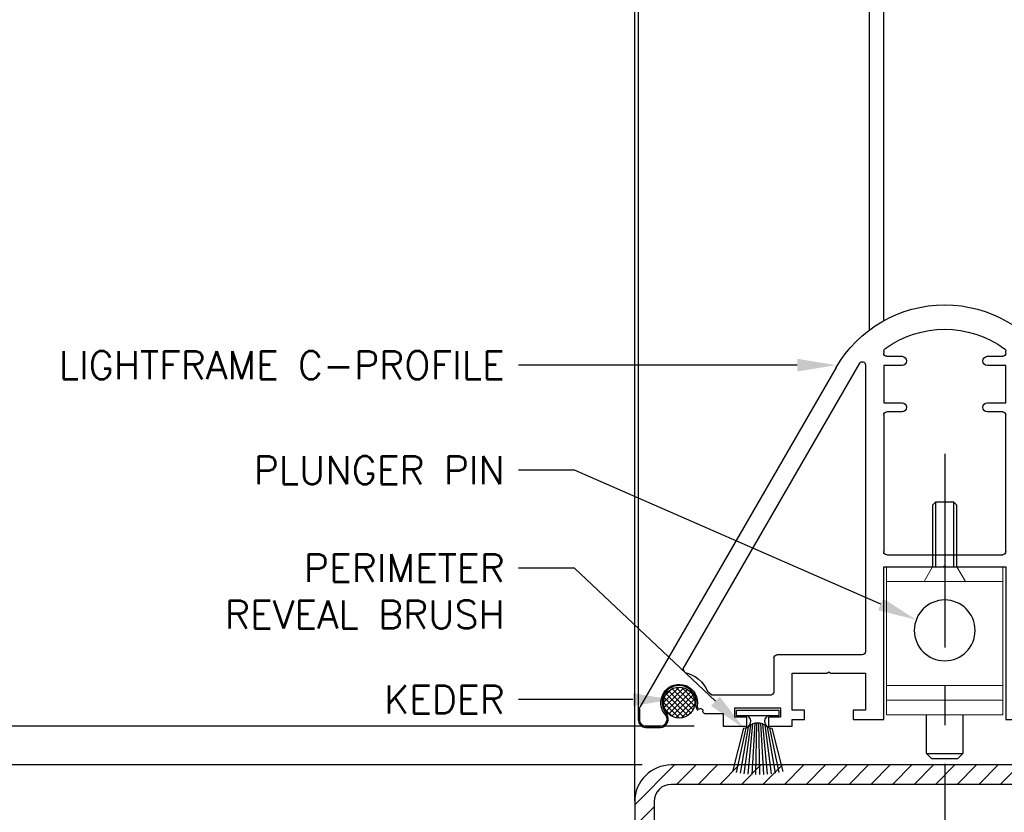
# Model space of a CAD drawing. Header units: inches. Extents: x 0 to 70.2, y -46 to 53.5.
# Tile 29 of 33: x 51.5 to 57.8, y 32 to 37.1. Entities that reach past the tile are written whole.
import ezdxf
from ezdxf import colors
from ezdxf.entities.mleader import LeaderData, LeaderLine
from ezdxf.math import Vec2, Vec3

# ---------------------------------------------------------------- set-up
doc = ezdxf.new("R2010")
doc.units = ezdxf.units.IN
doc.header["$MEASUREMENT"] = 0
doc.linetypes.add('CENTER', pattern=[2, 1.25, -0.25, 0.25, -0.25])
for name, color, linetype in [('1-ARCH', 1, 'Continuous'), ('1-DIM', 4, 'Continuous'), ('1-MOUNT', 155, 'Continuous'), ('1-PANEL EDGE', 2, 'Continuous'), ('1-REF', 4, 'Continuous'), ('1-TEXT', 2, 'Continuous')]:
    doc.layers.add(name, color=color, linetype=linetype)
doc.styles.add('TEXT', font='romans.shx')
doc.dimstyles.new('DIM 6-12', dxfattribs={"dimscale": 2, "dimtxt": 0.09375, "dimasz": 0.125, "dimexe": 0.09375, "dimexo": 0.09375, "dimgap": 0.0625, "dimtad": 1, "dimdec": 5, "dimzin": 3, "dimdsep": 46, "dimlunit": 5, "dimtxsty": 'TEXT', "dimblk": 'OBLIQUE', "dimcen": 0.09375, "dimdle": 0.09375, "dimclrd": 256, "dimclre": 4, "dimclrt": 2, "dimadec": 0, "dimazin": 0, "dimtfac": 1, "dimtdec": 5, "dimtmove": 0, "dimatfit": 3, "dimfxl": 0, "dimtolj": 1, "dimtzin": 0, "dimlwd": -1, "dimlwe": -1, "dimarcsym": 0})
pattern_1 = [(315, (-1526.031018, -2923.935563), (0.01767766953, 0.01767766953), []), (45, (-1526.031018, -2923.935563), (-0.01767766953, 0.01767766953), [])]

# ---------------------------------------------------------------- blocks, each defined once
blk = doc.blocks.new('Rahmenprofil')
at = {"layer": '1-MOUNT'}
for p, q in [((-0.1, 60), (1.77, 60)), ((2.02, 59.93), (57.66, 27.81)), ((-1.1, 56.57), (-1.1, 59)), ((-0.08, 55.5), (-0.45, 55.63)), ((0.52, 55.56), (0.07, 55.48)), ((7.68, 52.6), (8.32, 52.83)), ((8.32, 52.83), (58.37, 23.93)), ((1.94, 50.53), (2.13, 50.56)), ((1, 46.29), (1, 49.35)), ((4, 48.14), (4.58, 48.85)), ((4, 38.5), (4, 48.14)), ((-1.1, 42.45), (-1.1, 46.29)), ((-1.1, 46.29), (1, 46.29)), ((1.9, 44.4), (0.4, 44.4)), ((0.4, 44.4), (0.4, 42.45)), ((1.9, 36.9), (1.9, 44.4)), ((0.4, 42.45), (-1.1, 42.45)), ((-1.1, 35), (-1.1, 38.85)), ((-1.1, 38.85), (0.4, 38.85)), ((0.4, 38.85), (0.4, 36.9)), ((10.1, 38), (4.5, 38)), ((10.6, 23.5), (10.6, 37.5)), ((0.4, 36.9), (1.9, 36.9)), ((0, 35), (-1.1, 35)), ((0, 33), (0, 35)), ((7.6, 35), (1.5, 35)), ((1.5, 35), (1.5, 33)), ((7.6, 29.3), (7.6, 35)), ((1.5, 33), (0, 33)), ((7.8, 29), (7.6, 29.3)), ((7.6, 28.7), (7.8, 29)), ((7.6, 23), (7.6, 28.7)), ((0, 20), (0, 25)), ((0, 25), (1.5, 25)), ((1.5, 25), (1.5, 23)), ((1.5, 23), (7.6, 23)), ((58.12, 23), (11.1, 23)), ((25, 20), (0, 20)), ((25, 10.3), (25, 20)), ((27, 0.5), (27, 19.5)), ((27.5, 20), (49.9, 20)), ((50.4, 19.5), (50.4, 17)), ((51.9, 17), (51.9, 20)), ((51.9, 20), (58, 20)), ((58, 20), (58, 17)), ((59.5, 17), (59.5, 19.5)), ((60, 20), (60.33, 20)), ((25.2, 10), (25, 10.3)), ((25, 9.7), (25.2, 10)), ((25, 0), (25, 9.7)), ((50.4, 3), (50.4, 0.5)), ((51.9, 0), (51.9, 3)), ((58, 3), (58, 0)), ((59.5, 0.5), (59.5, 3)), ((0, -5), (0, 0)), ((0, 0), (25, 0)), ((49.9, 0), (27.5, 0)), ((58, 0), (51.9, 0)), ((60.33, 0), (60, 0)), ((7.6, -3), (1.5, -3)), ((1.5, -3), (1.5, -5)), ((7.6, -8.7), (7.6, -3)), ((58.12, -3), (11.1, -3)), ((8.32, -32.83), (58.37, -3.93)), ((10.6, -3.5), (10.6, -17.5)), ((1.5, -5), (0, -5)), ((57.66, -7.81), (2.02, -39.93)), ((7.8, -9), (7.6, -8.7)), ((7.6, -9.3), (7.8, -9)), ((7.6, -15), (7.6, -9.3)), ((0, -15), (0, -13)), ((0, -13), (1.5, -13)), ((1.5, -13), (1.5, -15)), ((-1.1, -18.85), (-1.1, -15)), ((-1.1, -15), (0, -15)), ((1.5, -15), (7.6, -15)), ((1.9, -16.9), (0.4, -16.9)), ((0.4, -16.9), (0.4, -18.85)), ((1.9, -24.4), (1.9, -16.9)), ((0.4, -18.85), (-1.1, -18.85)), ((4, -18.5), (4, -28.14)), ((10.1, -18), (4.5, -18)), ((-1.1, -26.29), (-1.1, -22.45)), ((-1.1, -22.45), (0.4, -22.45)), ((0.4, -22.45), (0.4, -24.4)), ((0.4, -24.4), (1.9, -24.4)), ((1, -26.29), (-1.1, -26.29)), ((1, -29.35), (1, -26.29)), ((4, -28.14), (4.58, -28.85)), ((2.13, -30.56), (1.94, -30.53)), ((7.68, -32.6), (8.32, -32.83)), ((0.07, -35.48), (0.52, -35.56)), ((-1.1, -39), (-1.1, -36.57)), ((-0.45, -35.63), (-0.08, -35.5)), ((1.77, -40), (-0.1, -40))]:
    blk.add_line(p, q, dxfattribs=at)
for centre, radius, start, end in [((-0.1, 59), 1, 90, 180), ((1.77, 59.5), 0.5, 60, 90), ((-0.1, 56.57), 1, 180, 249.6578), ((2.76, 53.51), 3, 259.2937, 135.3169), ((0.02, 55.78), 0.3, 249.6578, 279.6578), ((0.49, 55.76), 0.2, 279.6578, 315.3169), ((2.76, 53.51), 5, 291.3304, 349.5634), ((1.48, 49.92), 0.3, 252.1882, 31.625), ((1.99, 50.23), 0.3, 99.6578, 211.625), ((2.17, 50.36), 0.2, 79.2937, 99.6578), ((1.3, 49.35), 0.3, 72.1882, 180), ((4.5, 38.5), 0.5, 180, 270), ((10.1, 37.5), 0.5, 0, 90), ((47.37, 10), 20.56, 300, 60), ((11.1, 23.5), 0.5, 180, 270), ((58.12, 23.5), 0.5, 270, 60), ((27.5, 19.5), 0.5, 90, 180), ((49.9, 19.5), 0.5, 0, 90), ((60, 19.5), 0.5, 90, 180), ((60.33, 19.5), 0.5, 36.2539, 90), ((47.37, 10), 16.56, 323.7461, 36.2539), ((51.15, 17), 0.75, 180, 0), ((58.75, 17), 0.75, 180, 0), ((51.15, 3), 0.75, 0, 180), ((58.75, 3), 0.75, 0, 180), ((27.5, 0.5), 0.5, 180, 270), ((49.9, 0.5), 0.5, 270, 0), ((60, 0.5), 0.5, 180, 270), ((60.33, 0.5), 0.5, 270, 323.7461), ((11.1, -3.5), 0.5, 90, 180), ((58.12, -3.5), 0.5, 300, 90), ((10.1, -17.5), 0.5, 270, 0), ((4.5, -18.5), 0.5, 90, 180), ((2.76, -33.51), 5, 10.4366, 68.6696), ((2.76, -33.51), 3, 224.6831, 100.7063), ((1.3, -29.35), 0.3, 180, 287.8118), ((1.48, -29.92), 0.3, 328.375, 107.8118), ((1.99, -30.23), 0.3, 148.375, 260.3422), ((2.17, -30.36), 0.2, 260.3422, 280.7063), ((0.02, -35.78), 0.3, 80.3422, 110.3422), ((-0.1, -36.57), 1, 110.3422, 180), ((0.49, -35.76), 0.2, 44.6831, 80.3422), ((-0.1, -39), 1, 180, 270), ((1.77, -39.5), 0.5, 270, 300)]:
    blk.add_arc(centre, radius, start, end, dxfattribs=at)
blk = doc.blocks.new('Bürstendichtung')
at = {"layer": '1-MOUNT'}
for p, q in [((7387.29, -19153.63), (7394.9, -19152.32)), ((7387.49, -19153.23), (7394.78, -19151.69)), ((7387.53, -19152.85), (7394.63, -19151.07)), ((7386.72, -19154.7), (7395.11, -19154.23)), ((7386.82, -19154.37), (7395.07, -19153.59)), ((7386.99, -19154.02), (7394.99, -19152.95)), ((7386.68, -19155.02), (7395.14, -19154.87)), ((7386.68, -19155.34), (7395.14, -19155.51)), ((7386.73, -19155.66), (7395.11, -19156.15)), ((7386.73, -19155.66), (7395.11, -19156.15)), ((7386.83, -19155.99), (7395.06, -19156.79)), ((7387.01, -19156.34), (7394.99, -19157.42)), ((7387.31, -19156.73), (7394.89, -19158.05)), ((7387.5, -19157.13), (7394.77, -19158.68)), ((7387.53, -19157.48), (7394.63, -19159.27))]:
    blk.add_line(p, q, dxfattribs=at)
blk.add_lwpolyline([(7384.63, -19158.67), (7385.43, -19158.67), (7385.43, -19151.67), (7384.63, -19151.67), (7384.63, -19158.67)], dxfattribs=at)
for centre, radius, start, end in [((7386.43, -19152.95), 1.1, 203.9163, 4.8512), ((7388.9, -19155.17), 2.22, 136.126, 223.874), ((7386.43, -19157.39), 1.1, 355.1488, 156.0837)]:
    blk.add_arc(centre, radius, start, end, dxfattribs=at)
blk = doc.blocks.new('LF_Springbolt2')
at = {"layer": '1-MOUNT', "linetype": 'Continuous', "lineweight": 15}
for p, q in [((-24.44, 9.53), (-0.2, 9.53)), ((-24.44, -9.53), (-24.44, 9.53)), ((-22.04, -9.53), (-22.04, 9.53)), ((-19.64, -9.53), (-19.64, 9.53)), ((-2.61, -9.53), (-2.61, 9.53)), ((-0.2, -9.53), (-0.2, 9.53)), ((-0.2, 2), (-2.61, 3.39)), ((-0.2, -2), (-2.61, -3.39)), ((-24.44, -9.53), (-0.2, -9.53))]:
    blk.add_line(p, q, dxfattribs=at)
at = {"layer": '1-MOUNT'}
blk.add_circle((-10.6, 0), 4.98, dxfattribs=at)
blk = doc.blocks.new('LF_Screw_M6')
at = {"layer": '1-MOUNT'}
for p, q in [((10.13, 2), (10.58, 1.5)), ((10.13, -2), (10.58, -1.5))]:
    blk.add_line(p, q, dxfattribs=at)
for points in [[(10.13, -2), (0, -2), (0, 2), (10.13, 2)], [(10.58, 1.5), (10.58, -1.5)]]:
    blk.add_lwpolyline(points, dxfattribs=at)
blk.add_lwpolyline([(0, 1.5), (10.58, 1.5), (10.58, -1.5), (0, -1.5)], close=True, dxfattribs=at)
blk = doc.blocks.new('_Oblique')
at = {"color": 0, "linetype": 'ByBlock', "lineweight": -2}
blk.add_line((-0.5, -0.5), (0.5, 0.5), dxfattribs=at)
blk = doc.blocks.new('*D40')
at = {"layer": '1-DIM', "color": 4, "transparency": 16777216}
for p, q in [((55.4688, 32.3046), (49.6693, 32.3046)), ((55.4688, 31.3046), (49.6693, 31.3046))]:
    blk.add_line(p, q, dxfattribs=at)
at = {"layer": '1-DIM', "transparency": 16777216}
for p, q in [((49.8568, 32.3046), (49.8568, 31.1171)), ((49.8568, 31.3046), (49.8568, 29.3314))]:
    blk.add_line(p, q, dxfattribs=at)
at = {"layer": 'Defpoints', "color": 0, "transparency": 16777216}
for p in [(49.8568, 32.3046), (55.6563, 32.3046), (55.6563, 31.3046)]:
    blk.add_point(p, dxfattribs=at)
at = {"layer": '1-DIM', "transparency": 16777216, "xscale": 0.25, "yscale": 0.25, "zscale": 0.25}
for p, rotation in [((49.8568, 32.3046), 90), ((49.8568, 31.3046), 270)]:
    blk.add_blockref('_Oblique', p, dxfattribs=dict(at, rotation=rotation))
at = {"layer": '1-DIM', "color": 2, "transparency": 16777216, "insert": (49.8568, 30.1617), "char_height": 0.1875, "attachment_point": 5, "rotation": 90, "style": 'TEXT', "bg_fill": 3, "box_fill_scale": 1.25, "bg_fill_color": 256, "bg_fill_true_color": 13158600, "bg_fill_transparency": 0}
blk.add_mtext('\\A1;TBD.\\P[1" [25.4]', dxfattribs=at)
blk = doc.blocks.new('*D41')
at = {"layer": '1-DIM', "transparency": 16777216}
for p, q in [((49.3665, 32.5546), (49.3665, 34.251)), ((49.3665, 32.1171), (49.3665, 32.5546))]:
    blk.add_line(p, q, dxfattribs=at)
at = {"layer": '1-DIM', "color": 4, "transparency": 16777216}
for p, q in [((55.8037, 32.5546), (49.179, 32.5546)), ((55.4688, 32.3046), (49.179, 32.3046))]:
    blk.add_line(p, q, dxfattribs=at)
at = {"layer": 'Defpoints', "color": 0, "transparency": 16777216}
for p in [(49.3665, 32.5546), (55.9912, 32.5546), (55.6563, 32.3046)]:
    blk.add_point(p, dxfattribs=at)
at = {"layer": '1-DIM', "transparency": 16777216, "xscale": 0.25, "yscale": 0.25, "zscale": 0.25}
for p, rotation in [((49.3665, 32.5546), 90), ((49.3665, 32.3046), 270)]:
    blk.add_blockref('_Oblique', p, dxfattribs=dict(at, rotation=rotation))
at = {"layer": '1-DIM', "color": 2, "transparency": 16777216, "insert": (48.9915, 33.5635), "char_height": 0.1875, "attachment_point": 5, "rotation": 90, "style": 'TEXT', "bg_fill": 3, "box_fill_scale": 1.25, "bg_fill_color": 256, "bg_fill_true_color": 13158600, "bg_fill_transparency": 0}
blk.add_mtext('\\A1;{\\H1.000000x;\\S1/4;}" [6.4]', dxfattribs=at)
blk = doc.blocks.new('*D42')
at = {"layer": '1-DIM', "transparency": 16777216}
blk.add_line((49.8568, 32.3671), (49.8568, 40.8283), dxfattribs=at)
at = {"layer": '1-DIM', "color": 4, "transparency": 16777216}
blk.add_line((55.8037, 32.5546), (49.6693, 32.5546), dxfattribs=at)
at = {"layer": '1-DIM', "transparency": 16777216}
blk.add_solid([(49.8151, 40.8283), (49.8985, 40.8283), (49.8568, 41.0783)], dxfattribs=at)
at = {"layer": 'Defpoints', "color": 0, "transparency": 16777216}
for p in [(49.8568, 41.0783), (49.8568, 41.0783), (55.9912, 32.5546)]:
    blk.add_point(p, dxfattribs=at)
at = {"layer": '1-DIM', "transparency": 16777216, "xscale": 0.25, "yscale": 0.25, "zscale": 0.25, "rotation": 270}
blk.add_blockref('_Oblique', (49.8568, 32.5546), dxfattribs=at)
at = {"layer": '1-DIM', "color": 2, "transparency": 16777216, "insert": (49.638, 36.6915), "char_height": 0.1875, "attachment_point": 5, "rotation": 90, "style": 'TEXT', "bg_fill": 3, "box_fill_scale": 1.25, "bg_fill_color": 256, "bg_fill_true_color": 13158600, "bg_fill_transparency": 0}
blk.add_mtext('\\A1;LIGHTFRAME HEIGHT', dxfattribs=at)
blk = doc.blocks.new('*D43')
at = {"layer": '1-DIM', "transparency": 16777216}
blk.add_line((48.3123, 32.1171), (48.3123, 40.8283), dxfattribs=at)
at = {"layer": '1-DIM', "color": 4, "transparency": 16777216}
blk.add_line((55.2326, 32.3046), (48.1248, 32.3046), dxfattribs=at)
at = {"layer": '1-DIM', "transparency": 16777216}
blk.add_solid([(48.2707, 40.8283), (48.354, 40.8283), (48.3123, 41.0783)], dxfattribs=at)
at = {"layer": 'Defpoints', "color": 0, "transparency": 16777216}
for p in [(48.3123, 41.0783), (48.3123, 41.0783), (55.4201, 32.3046)]:
    blk.add_point(p, dxfattribs=at)
at = {"layer": '1-DIM', "transparency": 16777216, "xscale": 0.25, "yscale": 0.25, "zscale": 0.25, "rotation": 270}
blk.add_blockref('_Oblique', (48.3123, 32.3046), dxfattribs=at)
at = {"layer": '1-DIM', "color": 2, "transparency": 16777216, "insert": (48.0936, 36.5665), "char_height": 0.1875, "attachment_point": 5, "rotation": 90, "style": 'TEXT', "bg_fill": 3, "box_fill_scale": 1.25, "bg_fill_color": 256, "bg_fill_true_color": 13158600, "bg_fill_transparency": 0}
blk.add_mtext('\\A1;PERIMETER FRAME OPENING', dxfattribs=at)
blk = doc.blocks.new('*D44')
at = {"layer": '1-DIM', "transparency": 16777216}
blk.add_line((47.3486, 31.1171), (47.3486, 40.8283), dxfattribs=at)
at = {"layer": '1-DIM', "color": 4, "transparency": 16777216}
blk.add_line((55.4688, 31.3046), (47.1611, 31.3046), dxfattribs=at)
at = {"layer": '1-DIM', "transparency": 16777216}
blk.add_solid([(47.3069, 40.8283), (47.3902, 40.8283), (47.3486, 41.0783)], dxfattribs=at)
at = {"layer": 'Defpoints', "color": 0, "transparency": 16777216}
for p in [(47.3486, 41.0783), (47.3486, 41.0783), (55.6563, 31.3046)]:
    blk.add_point(p, dxfattribs=at)
at = {"layer": '1-DIM', "transparency": 16777216, "xscale": 0.25, "yscale": 0.25, "zscale": 0.25, "rotation": 270}
blk.add_blockref('_Oblique', (47.3486, 31.3046), dxfattribs=at)
at = {"layer": '1-DIM', "color": 2, "transparency": 16777216, "insert": (47.0807, 36.0665), "char_height": 0.1875, "attachment_point": 5, "rotation": 90, "style": 'TEXT', "bg_fill": 3, "box_fill_scale": 1.25, "bg_fill_color": 256, "bg_fill_true_color": 13158600, "bg_fill_transparency": 0}
blk.add_mtext('\\A1;OVERALL HEIGHT (INCL. FRAME)', dxfattribs=at)

msp = doc.modelspace()

# ---------------------------------------------------------------- hatches: boundary and pattern name
at = {"layer": '1-ARCH'}
h = msp.add_hatch(dxfattribs=at)
h.set_pattern_fill('ANSI31', color=256, scale=0.787402)
h.set_pattern_definition([(45, (-16441.38241, -5711.85959), (-0.06959712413, 0.06959712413), [])])
h.paths.add_polyline_path([(59.183887, 31.304591), (57.420108, 31.304591), (57.420108, 31.429591), (59.183887, 31.429591, 0.41421356), (59.295108, 31.540812), (59.295108, 32.068371, 0.41421356), (59.183887, 32.179591), (57.567746, 32.179591), (57.567746, 32.304591), (59.183887, 32.304591, -0.41421356), (59.420108, 32.068371), (59.420108, 31.540812, -0.41421356)])
h.paths.add_polyline_path([(57.420108, 31.304591), (57.034285, 31.304591), (57.034285, 31.429591), (57.25082, 31.429591), (57.420108, 31.429591)])
h.paths.add_polyline_path([(57.034285, 31.304591), (56.203197, 31.304591), (55.656328, 31.304591, -0.41421356), (55.420108, 31.540812), (55.420108, 32.068371, -0.41421356), (55.656328, 32.304591), (57.27247, 32.304591), (57.27247, 32.179591), (55.656328, 32.179591, 0.41421356), (55.545108, 32.068371), (55.545108, 31.540812, 0.41421356), (55.656328, 31.429591), (57.034285, 31.429591)])
h.paths.add_polyline_path([(57.567746, 32.179591), (57.420108, 32.179591), (57.420108, 32.304591), (57.567746, 32.304591)], flags=17)
h.paths.add_polyline_path([(57.420108, 32.179591), (57.27247, 32.179591), (57.27247, 32.304591), (57.420108, 32.304591)])
at = {"layer": '1-MOUNT'}
h = msp.add_hatch(dxfattribs=at)
h.set_pattern_fill('ANSI37', color=256, scale=0.007874, angle=-90, style=0, pattern_type=2)
h.set_pattern_definition(pattern_1)
h.paths.add_polyline_path([(55.707254, 32.606384), (55.709479, 32.606409), (55.711724, 32.606484), (55.713985, 32.60661), (55.716263, 32.60679), (55.718555, 32.607023), (55.720859, 32.607311), (55.723174, 32.607656), (55.725498, 32.608058), (55.727829, 32.608518), (55.730165, 32.609037), (55.732503, 32.609615), (55.734842, 32.610254), (55.73718, 32.610954), (55.739513, 32.611716), (55.741841, 32.612539), (55.74416, 32.613424), (55.746468, 32.614371), (55.748764, 32.61538), (55.751043, 32.616452), (55.753304, 32.617585), (55.755545, 32.61878), (55.757762, 32.620035), (55.759954, 32.621352), (55.762119, 32.622727), (55.764253, 32.624162), (55.766354, 32.625654), (55.76842, 32.627203), (55.770449, 32.628807), (55.772439, 32.630466), (55.774387, 32.632177), (55.776292, 32.633939), (55.77815, 32.63575), (55.779962, 32.637609), (55.781724, 32.639514), (55.783435, 32.641462), (55.785093, 32.643451), (55.786698, 32.64548), (55.788247, 32.647547), (55.789739, 32.649648), (55.791173, 32.651782), (55.792549, 32.653946), (55.793865, 32.656138), (55.795121, 32.658356), (55.796316, 32.660597), (55.797449, 32.662858), (55.79852, 32.665137), (55.79953, 32.667432), (55.800477, 32.669741), (55.801362, 32.67206), (55.802185, 32.674387), (55.802947, 32.676721), (55.803646, 32.679059), (55.804285, 32.681398), (55.804864, 32.683736), (55.805383, 32.686072), (55.805843, 32.688403), (55.806245, 32.690727), (55.806589, 32.693042), (55.806878, 32.695346), (55.807111, 32.697638), (55.80729, 32.699915), (55.807417, 32.702177), (55.807492, 32.704421), (55.807517, 32.706647), (55.807492, 32.708872), (55.807417, 32.711116), (55.80729, 32.713378), (55.807111, 32.715656), (55.806878, 32.717948), (55.806589, 32.720252), (55.806245, 32.722567), (55.805843, 32.724891), (55.805383, 32.727222), (55.804864, 32.729557), (55.804285, 32.731896), (55.803646, 32.734235), (55.802947, 32.736572), (55.802185, 32.738906), (55.801362, 32.741234), (55.800477, 32.743553), (55.79953, 32.745861), (55.79852, 32.748156), (55.797449, 32.750436), (55.796316, 32.752697), (55.795121, 32.754937), (55.793865, 32.757155), (55.792549, 32.759347), (55.791173, 32.761511), (55.789739, 32.763645), (55.788247, 32.765747), (55.786698, 32.767813), (55.785093, 32.769842), (55.783435, 32.771832), (55.781724, 32.77378), (55.779962, 32.775684), (55.77815, 32.777543), (55.776292, 32.779354), (55.774387, 32.781117), (55.772439, 32.782828), (55.770449, 32.784486), (55.76842, 32.78609), (55.766354, 32.787639), (55.764253, 32.789132), (55.762119, 32.790566), (55.759954, 32.791942), (55.757762, 32.793258), (55.755545, 32.794514), (55.753304, 32.795708), (55.751043, 32.796842), (55.748764, 32.797913), (55.746468, 32.798923), (55.74416, 32.79987), (55.741841, 32.800755), (55.739513, 32.801578), (55.73718, 32.802339), (55.734842, 32.803039), (55.732503, 32.803678), (55.730165, 32.804257), (55.727829, 32.804776), (55.725498, 32.805236), (55.723174, 32.805637), (55.720859, 32.805982), (55.718555, 32.80627), (55.716263, 32.806504), (55.713985, 32.806683), (55.711724, 32.80681), (55.709479, 32.806885), (55.707254, 32.806909), (55.705029, 32.806885), (55.702784, 32.80681), (55.700523, 32.806683), (55.698245, 32.806504), (55.695953, 32.80627), (55.693649, 32.805982), (55.691334, 32.805637), (55.68901, 32.805236), (55.686679, 32.804776), (55.684343, 32.804257), (55.682005, 32.803678), (55.679666, 32.803039), (55.677328, 32.802339), (55.674995, 32.801578), (55.672667, 32.800755), (55.670348, 32.79987), (55.66804, 32.798923), (55.665744, 32.797913), (55.663465, 32.796842), (55.661204, 32.795708), (55.658963, 32.794514), (55.656746, 32.793258), (55.654554, 32.791942), (55.652389, 32.790566), (55.650255, 32.789132), (55.648154, 32.787639), (55.646088, 32.78609), (55.644059, 32.784486), (55.642069, 32.782828), (55.640121, 32.781117), (55.638216, 32.779354), (55.636358, 32.777543), (55.634546, 32.775684), (55.632784, 32.77378), (55.631073, 32.771832), (55.629415, 32.769842), (55.62781, 32.767813), (55.626261, 32.765747), (55.624769, 32.763645), (55.623335, 32.761511), (55.621959, 32.759347), (55.620643, 32.757155), (55.619387, 32.754937), (55.618192, 32.752697), (55.617059, 32.750436), (55.615988, 32.748156), (55.614978, 32.745861), (55.614031, 32.743553), (55.613146, 32.741234), (55.612323, 32.738906), (55.611561, 32.736572), (55.610862, 32.734235), (55.610223, 32.731896), (55.609644, 32.729557), (55.609125, 32.727222), (55.608665, 32.724891), (55.608263, 32.722567), (55.607919, 32.720252), (55.60763, 32.717948), (55.607397, 32.715656), (55.607218, 32.713378), (55.607091, 32.711116), (55.607016, 32.708872), (55.606991, 32.706647), (55.607016, 32.704421), (55.607091, 32.702177), (55.607218, 32.699915), (55.607397, 32.697638), (55.60763, 32.695346), (55.607919, 32.693042), (55.608263, 32.690727), (55.608665, 32.688403), (55.609125, 32.686072), (55.609644, 32.683736), (55.610223, 32.681398), (55.610862, 32.679059), (55.611561, 32.676721), (55.612323, 32.674387), (55.613146, 32.67206), (55.614031, 32.669741), (55.614978, 32.667432), (55.615988, 32.665137), (55.617059, 32.662858), (55.618192, 32.660597), (55.619387, 32.658356), (55.620643, 32.656138), (55.621959, 32.653946), (55.623335, 32.651782), (55.624769, 32.649648), (55.626261, 32.647547), (55.62781, 32.64548), (55.629415, 32.643451), (55.631073, 32.641462), (55.632784, 32.639514), (55.634546, 32.637609), (55.636358, 32.63575), (55.638216, 32.633939), (55.640121, 32.632177), (55.642069, 32.630466), (55.644059, 32.628807), (55.646088, 32.627203), (55.648154, 32.625654), (55.650255, 32.624162), (55.652389, 32.622727), (55.654554, 32.621352), (55.656746, 32.620035), (55.658963, 32.61878), (55.661204, 32.617585), (55.663465, 32.616452), (55.665744, 32.61538), (55.66804, 32.614371), (55.670348, 32.613424), (55.672667, 32.612539), (55.674995, 32.611716), (55.677328, 32.610954), (55.679666, 32.610254), (55.682005, 32.609615), (55.684343, 32.609037), (55.686679, 32.608518), (55.68901, 32.608058), (55.691334, 32.607656), (55.693649, 32.607311), (55.695953, 32.607023), (55.698245, 32.60679), (55.700523, 32.60661), (55.702784, 32.606484), (55.705029, 32.606409)], flags=0)
h = msp.add_hatch(dxfattribs=at)
h.set_pattern_fill('ANSI37', color=8, scale=0.007874, angle=-90, style=0, pattern_type=2)
h.set_pattern_definition(pattern_1)
h.paths.add_polyline_path([(55.707256, 32.606384), (55.709481, 32.606409), (55.711726, 32.606484), (55.713987, 32.60661), (55.716265, 32.60679), (55.718557, 32.607023), (55.720861, 32.607311), (55.723176, 32.607656), (55.7255, 32.608058), (55.727831, 32.608518), (55.730166, 32.609037), (55.732505, 32.609615), (55.734844, 32.610254), (55.737181, 32.610954), (55.739515, 32.611715), (55.741843, 32.612539), (55.744162, 32.613424), (55.74647, 32.614371), (55.748765, 32.61538), (55.751045, 32.616452), (55.753306, 32.617585), (55.755547, 32.61878), (55.757764, 32.620035), (55.759956, 32.621352), (55.762121, 32.622727), (55.764254, 32.624162), (55.766356, 32.625654), (55.768422, 32.627203), (55.770451, 32.628807), (55.772441, 32.630466), (55.774389, 32.632177), (55.776293, 32.633939), (55.778152, 32.63575), (55.779964, 32.637609), (55.781726, 32.639514), (55.783437, 32.641462), (55.785095, 32.643451), (55.786699, 32.64548), (55.788248, 32.647547), (55.789741, 32.649648), (55.791175, 32.651782), (55.792551, 32.653946), (55.793867, 32.656138), (55.795123, 32.658356), (55.796318, 32.660597), (55.797451, 32.662858), (55.798522, 32.665137), (55.799532, 32.667432), (55.800479, 32.669741), (55.801364, 32.67206), (55.802187, 32.674387), (55.802948, 32.676721), (55.803648, 32.679059), (55.804287, 32.681398), (55.804866, 32.683736), (55.805385, 32.686072), (55.805845, 32.688403), (55.806246, 32.690726), (55.806591, 32.693042), (55.80688, 32.695346), (55.807113, 32.697638), (55.807292, 32.699915), (55.807419, 32.702177), (55.807494, 32.704421), (55.807518, 32.706647), (55.807494, 32.708872), (55.807419, 32.711116), (55.807292, 32.713378), (55.807113, 32.715656), (55.80688, 32.717948), (55.806591, 32.720252), (55.806246, 32.722567), (55.805845, 32.724891), (55.805385, 32.727222), (55.804866, 32.729557), (55.804287, 32.731896), (55.803648, 32.734235), (55.802948, 32.736572), (55.802187, 32.738906), (55.801364, 32.741234), (55.800479, 32.743553), (55.799532, 32.745861), (55.798522, 32.748156), (55.797451, 32.750436), (55.796318, 32.752697), (55.795123, 32.754937), (55.793867, 32.757155), (55.792551, 32.759347), (55.791175, 32.761511), (55.789741, 32.763645), (55.788248, 32.765747), (55.786699, 32.767813), (55.785095, 32.769842), (55.783437, 32.771832), (55.781726, 32.77378), (55.779964, 32.775684), (55.778152, 32.777543), (55.776293, 32.779354), (55.774389, 32.781116), (55.772441, 32.782828), (55.770451, 32.784486), (55.768422, 32.78609), (55.766356, 32.787639), (55.764254, 32.789132), (55.762121, 32.790566), (55.759956, 32.791942), (55.757764, 32.793258), (55.755547, 32.794514), (55.753306, 32.795708), (55.751045, 32.796842), (55.748765, 32.797913), (55.74647, 32.798923), (55.744162, 32.79987), (55.741843, 32.800755), (55.739515, 32.801578), (55.737181, 32.802339), (55.734844, 32.803039), (55.732505, 32.803678), (55.730166, 32.804257), (55.727831, 32.804776), (55.7255, 32.805236), (55.723176, 32.805637), (55.720861, 32.805982), (55.718557, 32.80627), (55.716265, 32.806504), (55.713987, 32.806683), (55.711726, 32.80681), (55.709481, 32.806885), (55.707256, 32.806909), (55.70503, 32.806885), (55.702786, 32.80681), (55.700524, 32.806683), (55.698247, 32.806504), (55.695955, 32.80627), (55.693651, 32.805982), (55.691336, 32.805637), (55.689012, 32.805236), (55.686681, 32.804776), (55.684345, 32.804257), (55.682007, 32.803678), (55.679668, 32.803039), (55.67733, 32.802339), (55.674996, 32.801578), (55.672669, 32.800755), (55.67035, 32.79987), (55.668041, 32.798923), (55.665746, 32.797913), (55.663467, 32.796842), (55.661206, 32.795708), (55.658965, 32.794514), (55.656747, 32.793258), (55.654555, 32.791942), (55.652391, 32.790566), (55.650257, 32.789132), (55.648156, 32.787639), (55.64609, 32.78609), (55.64406, 32.784486), (55.642071, 32.782828), (55.640123, 32.781116), (55.638218, 32.779354), (55.636359, 32.777543), (55.634548, 32.775684), (55.632786, 32.77378), (55.631075, 32.771832), (55.629417, 32.769842), (55.627812, 32.767813), (55.626263, 32.765747), (55.624771, 32.763645), (55.623336, 32.761511), (55.621961, 32.759347), (55.620645, 32.757155), (55.619389, 32.754937), (55.618194, 32.752697), (55.617061, 32.750436), (55.615989, 32.748156), (55.61498, 32.745861), (55.614033, 32.743553), (55.613148, 32.741234), (55.612325, 32.738906), (55.611563, 32.736572), (55.610863, 32.734235), (55.610224, 32.731896), (55.609646, 32.729557), (55.609127, 32.727222), (55.608667, 32.724891), (55.608265, 32.722567), (55.60792, 32.720252), (55.607632, 32.717948), (55.607399, 32.715656), (55.607219, 32.713378), (55.607093, 32.711116), (55.607018, 32.708872), (55.606993, 32.706647), (55.607018, 32.704421), (55.607093, 32.702177), (55.607219, 32.699915), (55.607399, 32.697638), (55.607632, 32.695346), (55.60792, 32.693042), (55.608265, 32.690726), (55.608667, 32.688403), (55.609127, 32.686072), (55.609646, 32.683736), (55.610224, 32.681398), (55.610863, 32.679059), (55.611563, 32.676721), (55.612325, 32.674387), (55.613148, 32.67206), (55.614033, 32.669741), (55.61498, 32.667432), (55.615989, 32.665137), (55.617061, 32.662858), (55.618194, 32.660597), (55.619389, 32.658356), (55.620645, 32.656138), (55.621961, 32.653946), (55.623336, 32.651782), (55.624771, 32.649648), (55.626263, 32.647547), (55.627812, 32.64548), (55.629417, 32.643451), (55.631075, 32.641462), (55.632786, 32.639514), (55.634548, 32.637609), (55.636359, 32.63575), (55.638218, 32.633939), (55.640123, 32.632177), (55.642071, 32.630466), (55.64406, 32.628807), (55.64609, 32.627203), (55.648156, 32.625654), (55.650257, 32.624162), (55.652391, 32.622727), (55.654555, 32.621352), (55.656747, 32.620035), (55.658965, 32.61878), (55.661206, 32.617585), (55.663467, 32.616452), (55.665746, 32.61538), (55.668041, 32.614371), (55.67035, 32.613424), (55.672669, 32.612539), (55.674996, 32.611715), (55.67733, 32.610954), (55.679668, 32.610254), (55.682007, 32.609615), (55.684345, 32.609037), (55.686681, 32.608518), (55.689012, 32.608058), (55.691336, 32.607656), (55.693651, 32.607311), (55.695955, 32.607023), (55.698247, 32.60679), (55.700524, 32.60661), (55.702786, 32.606484), (55.70503, 32.606409)], flags=0)

# ---------------------------------------------------------------- linework, layer by layer
at = {"layer": '1-ARCH'}
for points in [[(59.183887, 31.304591, 0.41421356), (59.420108, 31.540812), (59.420108, 32.068371, 0.41421356), (59.183887, 32.304591), (55.656328, 32.304591, 0.41421356), (55.420108, 32.068371), (55.420108, 31.540812, 0.41421356), (55.656328, 31.304591)], [(59.183887, 31.429591, 0.41421356), (59.295108, 31.540812), (59.295108, 32.068371, 0.41421356), (59.183887, 32.179591), (55.656328, 32.179591, 0.41421356), (55.545108, 32.068371), (55.545108, 31.540812, 0.41421356), (55.656328, 31.429591)]]:
    msp.add_lwpolyline(points, format="xyb", close=True, dxfattribs=at)
at = {"layer": '1-MOUNT'}
for p, q in [((57.303354, 32.37865), (57.303354, 32.62765)), ((57.536854, 32.62765), (57.536854, 32.37865)), ((57.335354, 32.34665), (57.303354, 32.37865)), ((57.536854, 32.37865), (57.504854, 32.34665))]:
    msp.add_line(p, q, dxfattribs=at)
for centre in [(55.707254, 32.706647), (55.707256, 32.706647)]:
    msp.add_circle(centre, 0.100263, dxfattribs=at)
for centre, radius, start, end in [((57.420104, 155.692272), 123.313677, 269.94575392, 270.05424608), ((57.420098, 119.892759), 87.54615, 269.94453796, 270.05546958)]:
    msp.add_arc(centre, radius, start, end, dxfattribs=at)
at = {"layer": '1-PANEL EDGE'}
for p, q in [((55.420108, 32.070652), (55.420108, 41.078317)), ((55.443723, 32.593961), (55.443723, 41.078317)), ((56.935482, 35.111565), (56.935482, 41.078317)), ((57.026403, 35.170456), (57.026403, 41.078317)), ((55.81552, 32.6806), (55.816794, 32.673117)), ((55.630899, 32.577538), (55.636239, 32.591941)), ((55.637188, 32.602087), (55.634189, 32.619713)), ((55.490967, 32.546717), (55.586602, 32.546717))]:
    msp.add_line(p, q, dxfattribs=at)
for centre, radius, start, end in [((55.707254, 32.706647), 0.110236, 349.293673, 225.3168955), ((55.831045, 32.683242), 0.015748, 169.293673, 189.6578078), ((55.8362, 32.676419), 0.019685, 189.6578078, 245.6414034), ((55.490967, 32.593961), 0.047244, 180, 270), ((55.618664, 32.617071), 0.015748, 9.6578078, 45.3168955), ((55.617782, 32.598784), 0.019685, 339.6578078, 9.6578078), ((55.586602, 32.593961), 0.047244, 270, 339.6578078)]:
    msp.add_arc(centre, radius, start, end, dxfattribs=at)
at = {"layer": '1-REF', "linetype": 'CENTER'}
msp.add_line((57.420108, 34.31231), (57.420108, 25.11743), dxfattribs=at)

# ---------------------------------------------------------------- block references
at = {"layer": '1-MOUNT', "yscale": 0.03937007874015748, "zscale": 0.03937007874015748, "rotation": 270}
for name, p, xscale in [('Rahmenprofil', (57.0264, 32.597898), -0.03937007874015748), ('LF_Screw_M6', (57.420104, 33.58215), -0.03937007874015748), ('LF_Springbolt2', (57.420104, 33.590024), -0.03937007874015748), ('Bürstendichtung', (810.354024, 323.389229), 0.03937007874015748)]:
    msp.add_blockref(name, p, dxfattribs=dict(at, xscale=xscale))

# ---------------------------------------------------------------- next in the draw order: dimensions: what is measured, and where the dimension line sits
at = {"layer": '1-DIM'}
dim = msp.add_linear_dim(base=(49.856784, 32.304591), p1=(55.656328, 31.304591), p2=(55.65633, 32.304591), angle=90, text='TBD.\\X[<>', dimstyle='DIM 6-12', override={"dimpost": '"'}, dxfattribs=at)
dim.commit()
dim.dimension.update_dxf_attribs({"geometry": '*D40', "text_midpoint": (49.856784, 30.161734), "dimtype": 160})

# ---------------------------------------------------------------- next in the draw order: dimensions: what is measured, and where the dimension line sits
dim = msp.add_linear_dim(base=(49.366471, 32.554591), p1=(55.65633, 32.304591), p2=(55.991184, 32.554591), angle=90, dimstyle='DIM 6-12', override={"dimpost": '"'}, dxfattribs=at)
dim.commit()
dim.dimension.update_dxf_attribs({"geometry": '*D41', "text_midpoint": (49.366471, 33.56352), "dimtype": 160})

# ---------------------------------------------------------------- next in the draw order: dimensions: what is measured, and where the dimension line sits
dim = msp.add_linear_dim(base=(49.856784, 41.078317), p1=(55.991184, 32.554591), p2=(49.856784, 41.078317), angle=90, text='LIGHTFRAME HEIGHT', dimstyle='DIM 6-12', override={"dimpost": '"', "dimblk1": 'Oblique', "dimsah": 1}, dxfattribs=at)
dim.commit()
dim.dimension.update_dxf_attribs({"geometry": '*D42', "text_midpoint": (49.638034, 36.691454)})

# ---------------------------------------------------------------- next in the draw order: dimensions: what is measured, and where the dimension line sits
dim = msp.add_linear_dim(base=(48.312328, 41.078317), p1=(55.42011, 32.304591), p2=(48.312328, 41.078317), angle=90, text='PERIMETER FRAME OPENING', dimstyle='DIM 6-12', override={"dimpost": '"', "dimblk1": 'Oblique', "dimsah": 1}, dxfattribs=at)
dim.commit()
dim.dimension.update_dxf_attribs({"geometry": '*D43', "text_midpoint": (48.093578, 36.566454)})

# ---------------------------------------------------------------- next in the draw order: dimensions: what is measured, and where the dimension line sits
dim = msp.add_linear_dim(base=(47.348556, 41.078317), p1=(55.656328, 31.304591), p2=(47.348556, 41.078317), angle=90, text='OVERALL HEIGHT (INCL. FRAME)', dimstyle='DIM 6-12', override={"dimpost": '"', "dimblk1": 'Oblique', "dimsah": 1}, dxfattribs=at)
dim.commit()
dim.dimension.update_dxf_attribs({"geometry": '*D44', "text_midpoint": (47.080699, 36.066454)})

# ---------------------------------------------------------------- next in the draw order: leaders
at = {"layer": '1-TEXT'}
ml = msp.add_multileader_mtext('Standard', dxfattribs=at)
ml.set_content('LIGHTFRAME C-PROFILE', color=256, style='TEXT')
ml.set_leader_properties(color=4, linetype='ByLayer', lineweight=-1)
ml.build(insert=Vec2(0, 0))
ml.multileader.update_dxf_attribs({"dogleg_length": 0.36, "arrow_head_size": 0.25})
ctx = ml.context
ctx.base_point, ctx.char_height, ctx.arrow_head_size, ctx.landing_gap_size, ctx.plane_origin = Vec3(51.303098, 34.883547), 0.18, 0.25, 0.09, Vec3(55.797584, 31.867292)
ctx.text_align_type = 2
notes = []
notes.append((ctx, [(0, (1, 1, 0), (55.031669, 34.883547), (-1, 0), 0.36, [(0, [(56.71895, 34.883547)], 0, [])])]))
ctx.mtext.insert, ctx.mtext.width, ctx.mtext.alignment, ctx.mtext.flow_direction = Vec3(54.581669, 34.973547), 3.31865799, 3, 5
ml = msp.add_multileader_mtext('Standard', dxfattribs=at)
ml.set_content('PLUNGER PIN', color=256, style='TEXT')
ml.set_leader_properties(color=4, linetype='ByLayer', lineweight=-1)
ml.build(insert=Vec2(0, 0))
ml.multileader.update_dxf_attribs({"dogleg_length": 0.36, "arrow_head_size": 0.25})
ctx = ml.context
ctx.base_point, ctx.char_height, ctx.arrow_head_size, ctx.landing_gap_size, ctx.plane_origin = Vec3(52.717384, 34.205514), 0.18, 0.25, 0.09, Vec3(55.797584, 31.033325)
ctx.text_align_type = 2
notes.append((ctx, [(0, (1, 1, 0), (55.031669, 34.205514), (-1, 0), 0.36, [(0, [(57.235946, 33.240523)], 0, [])])]))
ctx.mtext.insert, ctx.mtext.width, ctx.mtext.alignment, ctx.mtext.flow_direction = Vec3(54.581669, 34.295514), 1.99597209, 3, 5
ml = msp.add_multileader_mtext('Standard', dxfattribs=at)
ml.set_content('PERIMETER REVEAL BRUSH', color=256, style='TEXT')
ml.set_leader_properties(color=4, linetype='ByLayer', lineweight=-1)
ml.build(insert=Vec2(0, 0))
ml.multileader.update_dxf_attribs({"dogleg_length": 0.36, "arrow_head_size": 0.25})
ctx = ml.context
ctx.base_point, ctx.char_height, ctx.arrow_head_size, ctx.landing_gap_size, ctx.plane_origin = Vec3(52.511666, 33.574775), 0.18, 0.25, 0.09, Vec3(55.79758, 29.927676)
ctx.text_align_type = 2
notes.append((ctx, [(0, (1, 1, 0), (55.031666, 33.574775), (-1, 0), 0.36, [(0, [(56.122394, 32.543404)], 0, [])])]))
ctx.mtext.insert, ctx.mtext.width, ctx.mtext.alignment, ctx.mtext.flow_direction = Vec3(54.581666, 33.664775), 1.99597209, 3, 5
ml = msp.add_multileader_mtext('Standard', dxfattribs=at)
ml.set_content('KEDER', color=256, style='TEXT')
ml.set_leader_properties(color=4, linetype='ByLayer', lineweight=-1)
ml.build(insert=Vec2(0, 0))
ml.multileader.update_dxf_attribs({"dogleg_length": 0.36, "arrow_head_size": 0.25})
ctx = ml.context
ctx.base_point, ctx.char_height, ctx.arrow_head_size, ctx.landing_gap_size, ctx.plane_origin = Vec3(53.685951, 32.726271), 0.18, 0.25, 0.09, Vec3(55.79758, 31.144737)
ctx.text_align_type = 2
notes.append((ctx, [(0, (1, 1, 0), (55.031666, 32.726271), (-1, 0), 0.36, [(0, [(55.658747, 32.726271)], 0, [])])]))
ctx.mtext.insert, ctx.mtext.width, ctx.mtext.alignment, ctx.mtext.flow_direction = Vec3(54.581666, 32.816271), 1.38769038, 3, 5
for ctx, leaders in notes:
    for number, flags, end, landing, length, lines in leaders:
        leader = LeaderData()
        leader.index, (leader.has_last_leader_line, leader.has_dogleg_vector, leader.attachment_direction) = number, flags
        leader.last_leader_point, leader.dogleg_vector, leader.dogleg_length = Vec3(end), Vec3(landing), length
        for number, points, colour, breaks in lines:
            line = LeaderLine()
            line.index, line.vertices, line.color, line.breaks = number, Vec3.list(points), colors.encode_raw_color(colour), breaks
            leader.lines.append(line)
        ctx.leaders.append(leader)

doc.saveas('drawing.dxf')
